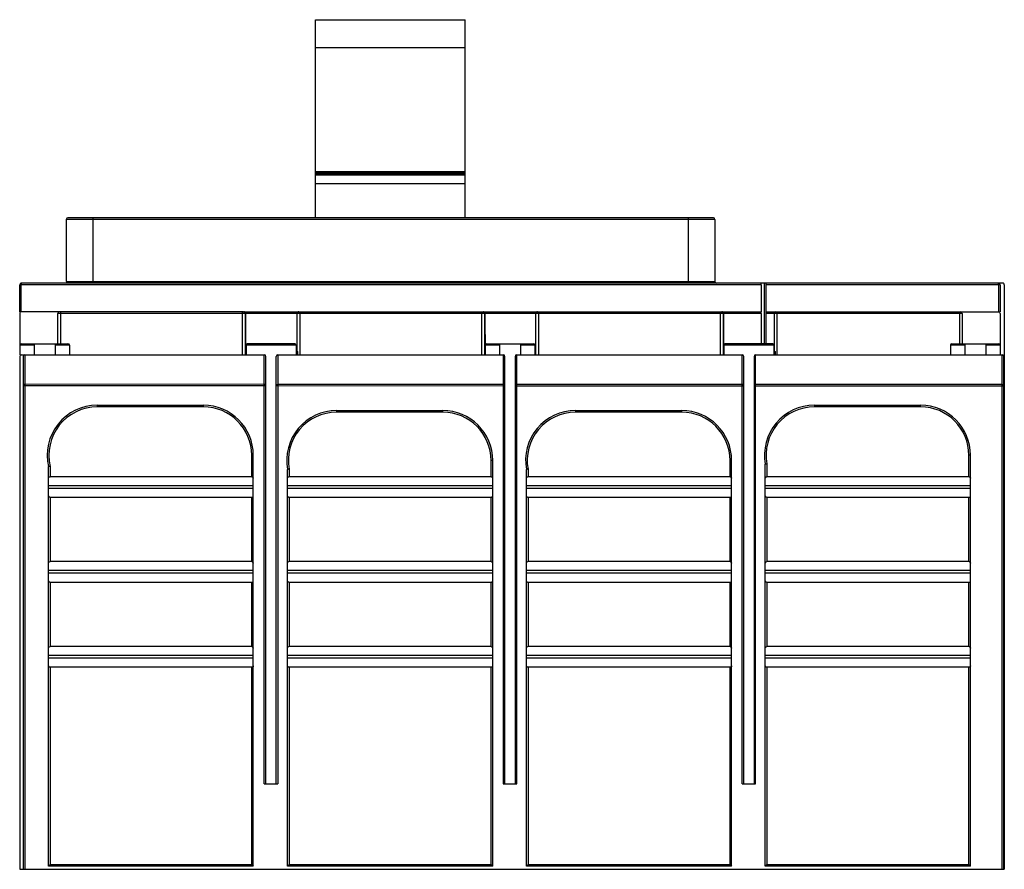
# Model space of a CAD drawing. Header units: millimetres. Extents: x 28 to 213, y 87 to 247.
import ezdxf

# ---------------------------------------------------------------- set-up
doc = ezdxf.new("R2010")
doc.units = ezdxf.units.MM
doc.header["$LTSCALE"] = 21.612846
doc.layers.get('0').update_dxf_attribs({"linetype": 'CONTINUOUS'})

msp = doc.modelspace()

# ---------------------------------------------------------------- linework, layer by layer
at = {"color": 7, "linetype": 'Continuous'}
for p, q in [((83.43, 209.28), (83.43, 246.61)), ((83.43, 246.61), (111.63, 246.61)), ((111.63, 209.28), (111.63, 246.61)), ((111.63, 241.33), (83.43, 241.33)), ((111.63, 217.98), (83.43, 217.98)), ((111.63, 217.85), (83.43, 217.85)), ((111.63, 217.67), (83.43, 217.67)), ((111.63, 217.54), (83.43, 217.54)), ((83.43, 217.4), (111.63, 217.4)), ((83.43, 215.76), (111.63, 215.76)), ((36.5, 208.98), (36.5, 197.28)), ((158.68, 208.98), (36.5, 208.98)), ((158.38, 209.28), (36.8, 209.28)), ((41.49, 209.28), (41.49, 196.98)), ((153.68, 197.28), (153.68, 209.28)), ((158.68, 208.98), (158.68, 197.28)), ((27.74, 191.58), (27.74, 196.68)), ((167.39, 196.68), (27.74, 196.68)), ((212.9, 196.98), (28.04, 196.98)), ((28.04, 191.58), (28.04, 196.68)), ((36.5, 197.28), (158.68, 197.28)), ((167.39, 196.68), (167.39, 191.58)), ((168.05, 185.58), (168.05, 196.98)), ((212.44, 196.68), (168.27, 196.68)), ((168.27, 196.68), (168.27, 191.58)), ((212.14, 191.58), (212.14, 196.68)), ((212.44, 196.68), (212.44, 191.58)), ((213.2, 196.68), (213.2, 86.58)), ((27.74, 191.28), (27.73, 183.48)), ((69.91, 191.58), (28.04, 191.58)), ((34.94, 185.58), (34.94, 191.28)), ((70.21, 191.28), (34.94, 191.28)), ((35.44, 191.58), (35.44, 185.58)), ((69.71, 183.48), (69.71, 191.58)), ((69.99, 191.58), (115, 191.58)), ((70.21, 191.28), (70.21, 183.48)), ((70.29, 191.28), (70.29, 183.48)), ((115.3, 191.28), (70.29, 191.28)), ((80.03, 184.08), (80.03, 191.28)), ((80.53, 191.58), (80.53, 183.48)), ((114.8, 183.48), (114.8, 191.58)), ((115.08, 191.58), (159.91, 191.58)), ((115.3, 191.28), (115.3, 183.48)), ((115.37, 191.28), (115.38, 183.48)), ((160.21, 191.28), (115.37, 191.28)), ((124.94, 183.48), (124.94, 191.28)), ((125.44, 191.58), (125.44, 183.48)), ((159.71, 183.48), (159.71, 191.58)), ((159.99, 191.58), (167.4, 191.58)), ((160.21, 191.28), (160.21, 183.48)), ((167.4, 191.28), (160.29, 191.28)), ((160.29, 191.28), (160.29, 183.48)), ((167.4, 191.28), (167.4, 185.58)), ((168.28, 191.58), (212.14, 191.58)), ((205.29, 191.28), (168.28, 191.28)), ((168.28, 191.28), (168.28, 185.58)), ((169.88, 184.08), (169.88, 191.28)), ((170.38, 191.58), (170.38, 183.48)), ((204.79, 185.58), (204.79, 191.58)), ((205.29, 191.28), (205.29, 185.58)), ((212.44, 191.28), (212.43, 183.48)), ((28.03, 185.58), (36.83, 185.58)), ((30.43, 185.58), (30.43, 183.48)), ((34.43, 185.58), (34.43, 183.48)), ((79.48, 185.58), (70.68, 185.58)), ((115.68, 185.58), (124.48, 185.58)), ((118.08, 185.58), (118.08, 183.48)), ((122.08, 185.58), (122.08, 183.48)), ((169.48, 185.58), (160.68, 185.58)), ((203.33, 185.58), (212.13, 185.58)), ((205.73, 185.58), (205.73, 183.48)), ((209.73, 185.58), (209.73, 183.48)), ((30.43, 185.28), (27.73, 185.28)), ((37.13, 185.28), (34.43, 185.28)), ((37.13, 185.28), (37.13, 183.48)), ((70.38, 185.28), (70.38, 183.48)), ((79.78, 185.28), (70.38, 185.28)), ((79.78, 185.28), (79.78, 183.48)), ((79.78, 184.08), (80.11, 184.08)), ((80.11, 183.48), (80.11, 184.08)), ((118.08, 185.28), (115.38, 185.28)), ((124.78, 185.28), (122.08, 185.28)), ((124.78, 185.28), (124.78, 183.48)), ((169.78, 185.28), (160.38, 185.28)), ((160.38, 185.28), (160.38, 183.48)), ((169.78, 185.28), (169.78, 183.48)), ((169.88, 184.08), (170.11, 184.08)), ((170.11, 183.48), (170.11, 184.08)), ((205.73, 185.28), (203.03, 185.28)), ((203.03, 185.28), (203.03, 183.48)), ((212.43, 185.28), (209.73, 185.28)), ((27.73, 183.18), (27.73, 86.58)), ((28.03, 183.48), (73.81, 183.48)), ((28.39, 183.18), (28.39, 86.58)), ((28.69, 183.48), (28.69, 86.58)), ((73.81, 102.68), (73.81, 183.48)), ((74.11, 102.68), (74.11, 183.18)), ((76.06, 102.68), (76.06, 183.18)), ((76.36, 183.48), (76.36, 102.68)), ((76.36, 183.48), (118.81, 183.48)), ((118.81, 183.48), (118.81, 102.68)), ((119.11, 102.68), (119.11, 183.18)), ((121.06, 183.18), (121.06, 102.68)), ((121.36, 102.68), (121.36, 183.48)), ((121.36, 183.48), (163.81, 183.48)), ((163.81, 102.68), (163.81, 183.48)), ((164.11, 102.68), (164.11, 183.18)), ((166.06, 183.18), (166.06, 102.68)), ((166.36, 183.48), (212.79, 183.48)), ((166.36, 102.68), (166.36, 183.48)), ((212.79, 86.58), (212.79, 183.48)), ((213.09, 86.58), (213.09, 183.18)), ((74.11, 177.63), (28.39, 177.64)), ((73.81, 177.92), (28.69, 177.94)), ((119.11, 177.61), (76.06, 177.63)), ((118.81, 177.91), (76.36, 177.92)), ((164.11, 177.6), (121.06, 177.61)), ((163.81, 177.89), (121.36, 177.91)), ((213.09, 177.58), (166.06, 177.6)), ((212.79, 177.88), (166.36, 177.89)), ((42.33, 173.98), (42.33, 173.68)), ((42.33, 173.98), (62.33, 173.98)), ((62.33, 173.68), (42.33, 173.68)), ((62.33, 173.68), (62.33, 173.98)), ((87.43, 172.98), (87.43, 172.68)), ((87.43, 172.98), (107.43, 172.98)), ((107.43, 172.68), (87.43, 172.68)), ((107.43, 172.68), (107.43, 172.98)), ((132.43, 172.98), (152.43, 172.98)), ((132.43, 172.98), (132.43, 172.68)), ((152.43, 172.68), (132.43, 172.68)), ((152.43, 172.68), (152.43, 172.98)), ((177.43, 173.98), (197.43, 173.98)), ((177.43, 173.98), (177.43, 173.68)), ((197.43, 173.68), (177.43, 173.68)), ((197.43, 173.68), (197.43, 173.98)), ((71.43, 160.53), (71.43, 164.58)), ((71.73, 164.58), (71.43, 164.58)), ((71.73, 87.18), (71.73, 164.58)), ((116.53, 160.53), (116.53, 163.58)), ((116.83, 163.58), (116.53, 163.58)), ((116.83, 87.18), (116.83, 163.58)), ((161.83, 163.58), (161.53, 163.58)), ((161.53, 160.53), (161.53, 163.58)), ((161.83, 87.18), (161.83, 163.58)), ((206.83, 164.58), (206.53, 164.58)), ((206.53, 160.53), (206.53, 164.58)), ((206.83, 87.18), (206.83, 164.58)), ((33.48, 162.46), (33.18, 162.42)), ((33.18, 87.18), (33.18, 162.42)), ((33.48, 162.46), (33.48, 160.53)), ((78.18, 87.18), (78.18, 161.91)), ((78.48, 161.93), (78.48, 160.53)), ((123.18, 87.18), (123.18, 161.91)), ((123.48, 161.93), (123.48, 160.53)), ((168.18, 87.18), (168.18, 162.91)), ((168.48, 162.93), (168.48, 160.53)), ((71.43, 160.53), (33.48, 160.53)), ((116.53, 160.53), (78.48, 160.53)), ((161.53, 160.53), (123.48, 160.53)), ((206.53, 160.53), (168.48, 160.53)), ((71.73, 158.83), (33.18, 158.83)), ((71.73, 158.33), (33.18, 158.33)), ((116.83, 158.83), (78.18, 158.83)), ((116.83, 158.33), (78.18, 158.33)), ((161.83, 158.83), (123.18, 158.83)), ((161.83, 158.33), (123.18, 158.33)), ((206.83, 158.83), (168.18, 158.83)), ((206.83, 158.33), (168.18, 158.33)), ((71.47, 156.63), (33.45, 156.63)), ((33.48, 156.63), (33.48, 144.53)), ((71.43, 144.53), (71.43, 156.63)), ((116.57, 156.63), (78.45, 156.63)), ((78.48, 156.63), (78.48, 144.53)), ((116.53, 144.53), (116.53, 156.63)), ((161.57, 156.63), (123.45, 156.63)), ((123.48, 156.63), (123.48, 144.53)), ((161.53, 144.53), (161.53, 156.63)), ((206.57, 156.63), (168.45, 156.63)), ((168.48, 156.63), (168.48, 144.53)), ((206.53, 144.53), (206.53, 156.63)), ((71.73, 142.83), (33.18, 142.83)), ((71.43, 144.53), (33.48, 144.53)), ((116.83, 142.83), (78.18, 142.83)), ((116.53, 144.53), (78.48, 144.53)), ((161.83, 142.83), (123.18, 142.83)), ((161.53, 144.53), (123.48, 144.53)), ((206.83, 142.83), (168.18, 142.83)), ((206.53, 144.53), (168.48, 144.53)), ((71.73, 142.33), (33.18, 142.33)), ((116.83, 142.33), (78.18, 142.33)), ((161.83, 142.33), (123.18, 142.33)), ((206.83, 142.33), (168.18, 142.33)), ((71.47, 140.63), (33.45, 140.63)), ((33.48, 140.63), (33.48, 128.53)), ((71.43, 128.53), (71.43, 140.63)), ((116.57, 140.63), (78.45, 140.63)), ((78.48, 140.63), (78.48, 128.53)), ((116.53, 128.53), (116.53, 140.63)), ((161.57, 140.63), (123.45, 140.63)), ((123.48, 140.63), (123.48, 128.53)), ((161.53, 128.53), (161.53, 140.63)), ((206.57, 140.63), (168.45, 140.63)), ((168.48, 140.63), (168.48, 128.53)), ((206.53, 128.53), (206.53, 140.63)), ((71.43, 128.53), (33.48, 128.53)), ((116.53, 128.53), (78.48, 128.53)), ((161.53, 128.53), (123.48, 128.53)), ((206.53, 128.53), (168.48, 128.53)), ((71.73, 126.83), (33.18, 126.83)), ((71.73, 126.33), (33.18, 126.33)), ((116.83, 126.83), (78.18, 126.83)), ((116.83, 126.33), (78.18, 126.33)), ((161.83, 126.83), (123.18, 126.83)), ((161.83, 126.33), (123.18, 126.33)), ((206.83, 126.83), (168.18, 126.83)), ((206.83, 126.33), (168.18, 126.33)), ((71.47, 124.63), (33.45, 124.63)), ((33.48, 124.63), (33.48, 87.48)), ((71.43, 87.48), (71.43, 124.63)), ((116.57, 124.63), (78.45, 124.63)), ((78.48, 124.63), (78.48, 87.48)), ((116.53, 87.48), (116.53, 124.63)), ((161.57, 124.63), (123.45, 124.63)), ((123.48, 124.63), (123.48, 87.48)), ((161.53, 87.48), (161.53, 124.63)), ((206.57, 124.63), (168.45, 124.63)), ((168.48, 124.63), (168.48, 87.48)), ((206.53, 87.48), (206.53, 124.63)), ((73.81, 102.68), (76.36, 102.68)), ((118.81, 102.68), (121.36, 102.68)), ((163.81, 102.68), (166.36, 102.68)), ((33.48, 87.48), (33.18, 87.18)), ((71.73, 87.18), (33.18, 87.18)), ((33.48, 87.48), (71.43, 87.48)), ((71.43, 87.48), (71.73, 87.18)), ((78.48, 87.48), (78.18, 87.18)), ((116.83, 87.18), (78.18, 87.18)), ((78.48, 87.48), (116.53, 87.48)), ((116.53, 87.48), (116.83, 87.18)), ((123.48, 87.48), (123.18, 87.18)), ((161.83, 87.18), (123.18, 87.18)), ((123.48, 87.48), (161.53, 87.48)), ((161.53, 87.48), (161.83, 87.18)), ((168.48, 87.48), (168.18, 87.18)), ((206.83, 87.18), (168.18, 87.18)), ((168.48, 87.48), (206.53, 87.48)), ((206.53, 87.48), (206.83, 87.18)), ((27.73, 86.58), (213.2, 86.58))]:
    msp.add_line(p, q, dxfattribs=at)
for centre, radius, start, end in [((36.8, 208.98), 0.3, 90, 180), ((158.39, 208.98), 0.3, 0, 90), ((28.03, 196.68), 0.3, 90, 180), ((158.98, 197.28), 0.3, 180, 270), ((212.14, 196.68), 0.3, 0, 90), ((86.5, 196.69), 125.63, 359.9948, 0.1133), ((212.9, 196.68), 0.3, 359.9872, 90.0127), ((28.04, 191.28), 0.3, 89.9767, 180), ((35.24, 191.28), 0.3, 89.9803, 180.0197), ((80.33, 191.28), 0.3, 89.9803, 180.0197), ((125.24, 191.28), 0.3, 89.9803, 180.0197), ((170.18, 191.28), 0.3, 90, 180), ((204.99, 191.28), 0.3, 0, 90), ((212.14, 191.28), 0.3, 0, 89.9753), ((28.03, 185.28), 0.3, 90, 180), ((36.83, 185.28), 0.3, 0, 90), ((70.68, 185.28), 0.3, 89.9823, 180.0178), ((79.48, 185.28), 0.3, 359.9822, 90.0177), ((115.68, 185.28), 0.3, 90, 180), ((124.48, 185.28), 0.3, 0, 90), ((160.68, 185.28), 0.3, 89.9823, 180.0178), ((169.48, 185.28), 0.3, 359.9822, 90.0177), ((203.33, 185.28), 0.3, 90, 180), ((212.13, 185.28), 0.3, 0, 90), ((28.03, 183.18), 0.3, 90, 180), ((28.69, 183.18), 0.3, 90, 180), ((73.81, 183.18), 0.3, 0.0074, 90.0017), ((76.36, 183.18), 0.3, 89.9983, 179.9927), ((118.81, 183.18), 0.3, 360, 90), ((121.36, 183.18), 0.3, 90, 180), ((163.81, 183.18), 0.3, 360, 90), ((166.36, 183.18), 0.3, 90, 180), ((212.79, 183.18), 0.3, 0, 90), ((42.33, 164.58), 9.4, 90, 193.2437), ((42.33, 164.58), 9.1, 90, 193.4613), ((62.33, 164.58), 9.4, 0, 90), ((62.33, 164.58), 9.1, 0, 90), ((87.43, 163.58), 9.4, 90, 190.2133), ((87.43, 163.58), 9.1, 90, 190.4174), ((107.43, 163.58), 9.4, 0, 90), ((107.43, 163.58), 9.1, 0, 90), ((132.43, 163.58), 9.4, 90, 190.2133), ((132.43, 163.58), 9.1, 90, 190.4174), ((152.43, 163.58), 9.4, 0, 90), ((152.43, 163.58), 9.1, 0, 90), ((177.43, 164.58), 9.4, 90, 190.2133), ((177.43, 164.58), 9.1, 90, 190.4174), ((197.43, 164.58), 9.4, 0, 90), ((197.43, 164.58), 9.1, 0, 90)]:
    msp.add_arc(centre, radius, start, end, dxfattribs=at)
for points, knots in [([(28.04, 196.98), (28.04, 196.98), (28.03, 196.97), (28.04, 196.95), (28.03, 196.92), (28.04, 196.87), (28.04, 196.79), (28.04, 196.72), (28.04, 196.68)], [0, 0, 0, 0, 0.019426, 0.076296, 0.168494, 0.292806, 0.617818, 1, 1, 1, 1]), ([(167.39, 196.68), (167.39, 196.72), (167.39, 196.79), (167.39, 196.87), (167.39, 196.92), (167.39, 196.95), (167.39, 196.97), (167.39, 196.98), (167.39, 196.98)], [0, 0, 0, 0, 0.382188, 0.707167, 0.831445, 0.923643, 0.98055, 1, 1, 1, 1]), ([(168.27, 196.98), (168.27, 196.98), (168.27, 196.97), (168.27, 196.95), (168.27, 196.92), (168.27, 196.87), (168.27, 196.79), (168.27, 196.72), (168.27, 196.68)], [0, 0, 0, 0, 0.019449, 0.076355, 0.168552, 0.292829, 0.61781, 1, 1, 1, 1]), ([(212.14, 196.94), (212.14, 196.95), (212.13, 196.96), (212.14, 196.98), (212.14, 196.98)], [0, 0, 0, 0, 0.743784, 1, 1, 1, 1]), ([(69.91, 191.58), (69.96, 191.58), (70.07, 191.55), (70.14, 191.48), (70.17, 191.43)], [0, 0, 0, 0, 0.499868, 1, 1, 1, 1]), ([(70.29, 191.28), (70.29, 191.36), (70.21, 191.52), (70.06, 191.58), (69.99, 191.58)], [0, 0, 0, 0, 0.553766, 1, 1, 1, 1]), ([(80.02, 191.28), (80.02, 191.36), (80.09, 191.52), (80.25, 191.58), (80.32, 191.58)], [0, 0, 0, 0, 0.552666, 1, 1, 1, 1]), ([(115, 191.58), (115.05, 191.58), (115.16, 191.55), (115.23, 191.48), (115.26, 191.43)], [0, 0, 0, 0, 0.499868, 1, 1, 1, 1]), ([(115.37, 191.28), (115.37, 191.36), (115.3, 191.52), (115.15, 191.58), (115.08, 191.58)], [0, 0, 0, 0, 0.553766, 1, 1, 1, 1]), ([(124.93, 191.28), (124.93, 191.36), (125.01, 191.52), (125.16, 191.58), (125.23, 191.58)], [0, 0, 0, 0, 0.552666, 1, 1, 1, 1]), ([(159.91, 191.58), (159.96, 191.58), (160.07, 191.55), (160.14, 191.48), (160.17, 191.43)], [0, 0, 0, 0, 0.499868, 1, 1, 1, 1]), ([(160.29, 191.28), (160.29, 191.36), (160.22, 191.52), (160.06, 191.58), (159.99, 191.58)], [0, 0, 0, 0, 0.553766, 1, 1, 1, 1]), ([(167.4, 191.28), (167.4, 191.32), (167.4, 191.39), (167.4, 191.47), (167.4, 191.52), (167.4, 191.55), (167.4, 191.57), (167.4, 191.58), (167.4, 191.58)], [0, 0, 0, 0, 0.382025, 0.706743, 0.831012, 0.923283, 0.980417, 1, 1, 1, 1]), ([(168.28, 191.58), (168.28, 191.58), (168.28, 191.57), (168.28, 191.55), (168.28, 191.52), (168.28, 191.47), (168.28, 191.39), (168.28, 191.32), (168.28, 191.28)], [0, 0, 0, 0, 0.019405, 0.076201, 0.168242, 0.292303, 0.617515, 1, 1, 1, 1]), ([(28.69, 177.94), (28.61, 177.94), (28.46, 177.87), (28.39, 177.72), (28.39, 177.64)], [0, 0, 0, 0, 0.50312, 1, 1, 1, 1]), ([(74.11, 177.63), (74.11, 177.7), (74.04, 177.86), (73.89, 177.92), (73.81, 177.92)], [0, 0, 0, 0, 0.496637, 1, 1, 1, 1]), ([(76.06, 177.63), (76.06, 177.7), (76.1, 177.81), (76.22, 177.9), (76.3, 177.91), (76.33, 177.92)], [0, 0, 0, 0, 0.493226, 0.746577, 1, 1, 1, 1]), ([(119.11, 177.61), (119.11, 177.69), (119.04, 177.84), (118.89, 177.91), (118.81, 177.91)], [0, 0, 0, 0, 0.496381, 1, 1, 1, 1]), ([(121.36, 177.91), (121.28, 177.91), (121.12, 177.84), (121.06, 177.69), (121.06, 177.61)], [0, 0, 0, 0, 0.503138, 1, 1, 1, 1]), ([(164.11, 177.6), (164.11, 177.67), (164.04, 177.83), (163.89, 177.89), (163.81, 177.89)], [0, 0, 0, 0, 0.496366, 1, 1, 1, 1]), ([(166.36, 177.89), (166.28, 177.89), (166.12, 177.83), (166.06, 177.67), (166.06, 177.6)], [0, 0, 0, 0, 0.503147, 1, 1, 1, 1]), ([(213.09, 177.58), (213.09, 177.66), (213.03, 177.81), (212.87, 177.88), (212.79, 177.88)], [0, 0, 0, 0, 0.49635, 1, 1, 1, 1]), ([(78.48, 161.93), (78.41, 161.93), (78.31, 161.91), (78.21, 161.91), (78.18, 161.91)], [0, 0, 0, 0, 0.707179, 1, 1, 1, 1]), ([(123.48, 161.93), (123.41, 161.93), (123.31, 161.91), (123.21, 161.91), (123.18, 161.91)], [0, 0, 0, 0, 0.707179, 1, 1, 1, 1]), ([(168.48, 162.93), (168.41, 162.93), (168.31, 162.91), (168.21, 162.91), (168.18, 162.91)], [0, 0, 0, 0, 0.707179, 1, 1, 1, 1]), ([(33.18, 160.23), (33.18, 160.29), (33.2, 160.45), (33.36, 160.53), (33.45, 160.53)], [0, 0, 0, 0, 0.447393, 1, 1, 1, 1]), ([(71.47, 160.53), (71.49, 160.53), (71.53, 160.51), (71.6, 160.48), (71.7, 160.4), (71.73, 160.29), (71.73, 160.23)], [0, 0, 0, 0, 0.150499, 0.294222, 0.551892, 1, 1, 1, 1]), ([(78.18, 160.23), (78.18, 160.29), (78.2, 160.45), (78.36, 160.53), (78.45, 160.53)], [0, 0, 0, 0, 0.447393, 1, 1, 1, 1]), ([(116.57, 160.53), (116.59, 160.53), (116.63, 160.51), (116.7, 160.48), (116.8, 160.4), (116.83, 160.29), (116.83, 160.23)], [0, 0, 0, 0, 0.150499, 0.294222, 0.551892, 1, 1, 1, 1]), ([(123.18, 160.23), (123.18, 160.29), (123.2, 160.45), (123.36, 160.53), (123.45, 160.53)], [0, 0, 0, 0, 0.447393, 1, 1, 1, 1]), ([(161.57, 160.53), (161.59, 160.53), (161.63, 160.51), (161.7, 160.48), (161.8, 160.4), (161.83, 160.29), (161.83, 160.23)], [0, 0, 0, 0, 0.150499, 0.294222, 0.551892, 1, 1, 1, 1]), ([(168.18, 160.23), (168.18, 160.29), (168.2, 160.45), (168.36, 160.53), (168.45, 160.53)], [0, 0, 0, 0, 0.447393, 1, 1, 1, 1]), ([(206.57, 160.53), (206.59, 160.53), (206.63, 160.51), (206.7, 160.48), (206.8, 160.4), (206.83, 160.29), (206.83, 160.23)], [0, 0, 0, 0, 0.150499, 0.294222, 0.551892, 1, 1, 1, 1]), ([(33.45, 156.63), (33.42, 156.63), (33.38, 156.64), (33.31, 156.68), (33.22, 156.76), (33.18, 156.86), (33.18, 156.93)], [0, 0, 0, 0, 0.150499, 0.294222, 0.551892, 1, 1, 1, 1]), ([(71.47, 156.63), (71.51, 156.63), (71.59, 156.67), (71.7, 156.76), (71.73, 156.86), (71.73, 156.93)], [0, 0, 0, 0, 0.293237, 0.550816, 1, 1, 1, 1]), ([(78.45, 156.63), (78.42, 156.63), (78.38, 156.64), (78.31, 156.68), (78.22, 156.76), (78.18, 156.86), (78.18, 156.93)], [0, 0, 0, 0, 0.150499, 0.294222, 0.551892, 1, 1, 1, 1]), ([(116.57, 156.63), (116.61, 156.63), (116.69, 156.67), (116.8, 156.76), (116.83, 156.86), (116.83, 156.93)], [0, 0, 0, 0, 0.293237, 0.550816, 1, 1, 1, 1]), ([(123.45, 156.63), (123.42, 156.63), (123.38, 156.64), (123.31, 156.68), (123.22, 156.76), (123.18, 156.86), (123.18, 156.93)], [0, 0, 0, 0, 0.150499, 0.294222, 0.551892, 1, 1, 1, 1]), ([(161.57, 156.63), (161.61, 156.63), (161.69, 156.67), (161.8, 156.76), (161.83, 156.86), (161.83, 156.93)], [0, 0, 0, 0, 0.293237, 0.550816, 1, 1, 1, 1]), ([(168.45, 156.63), (168.42, 156.63), (168.38, 156.64), (168.31, 156.68), (168.22, 156.76), (168.18, 156.86), (168.18, 156.93)], [0, 0, 0, 0, 0.150499, 0.294222, 0.551892, 1, 1, 1, 1]), ([(206.57, 156.63), (206.61, 156.63), (206.69, 156.67), (206.8, 156.76), (206.83, 156.86), (206.83, 156.93)], [0, 0, 0, 0, 0.293237, 0.550816, 1, 1, 1, 1]), ([(33.18, 144.23), (33.18, 144.29), (33.2, 144.45), (33.36, 144.53), (33.45, 144.53)], [0, 0, 0, 0, 0.447393, 1, 1, 1, 1]), ([(71.47, 144.53), (71.49, 144.53), (71.53, 144.51), (71.6, 144.48), (71.7, 144.4), (71.73, 144.29), (71.73, 144.23)], [0, 0, 0, 0, 0.150499, 0.294222, 0.551892, 1, 1, 1, 1]), ([(78.18, 144.23), (78.18, 144.29), (78.2, 144.45), (78.36, 144.53), (78.45, 144.53)], [0, 0, 0, 0, 0.447393, 1, 1, 1, 1]), ([(116.57, 144.53), (116.59, 144.53), (116.63, 144.51), (116.7, 144.48), (116.8, 144.4), (116.83, 144.29), (116.83, 144.23)], [0, 0, 0, 0, 0.150499, 0.294222, 0.551892, 1, 1, 1, 1]), ([(123.18, 144.23), (123.18, 144.29), (123.2, 144.45), (123.36, 144.53), (123.45, 144.53)], [0, 0, 0, 0, 0.447393, 1, 1, 1, 1]), ([(161.57, 144.53), (161.59, 144.53), (161.63, 144.51), (161.7, 144.48), (161.8, 144.4), (161.83, 144.29), (161.83, 144.23)], [0, 0, 0, 0, 0.150499, 0.294222, 0.551892, 1, 1, 1, 1]), ([(168.18, 144.23), (168.18, 144.29), (168.2, 144.45), (168.36, 144.53), (168.45, 144.53)], [0, 0, 0, 0, 0.447393, 1, 1, 1, 1]), ([(206.57, 144.53), (206.59, 144.53), (206.63, 144.51), (206.7, 144.48), (206.8, 144.4), (206.83, 144.29), (206.83, 144.23)], [0, 0, 0, 0, 0.150499, 0.294222, 0.551892, 1, 1, 1, 1]), ([(33.45, 140.63), (33.42, 140.63), (33.38, 140.64), (33.31, 140.68), (33.22, 140.76), (33.18, 140.86), (33.18, 140.93)], [0, 0, 0, 0, 0.150499, 0.294222, 0.551892, 1, 1, 1, 1]), ([(71.47, 140.63), (71.51, 140.63), (71.59, 140.67), (71.7, 140.76), (71.73, 140.86), (71.73, 140.93)], [0, 0, 0, 0, 0.293237, 0.550816, 1, 1, 1, 1]), ([(78.45, 140.63), (78.42, 140.63), (78.38, 140.64), (78.31, 140.68), (78.22, 140.76), (78.18, 140.86), (78.18, 140.93)], [0, 0, 0, 0, 0.150499, 0.294222, 0.551892, 1, 1, 1, 1]), ([(116.57, 140.63), (116.61, 140.63), (116.69, 140.67), (116.8, 140.76), (116.83, 140.86), (116.83, 140.93)], [0, 0, 0, 0, 0.293237, 0.550816, 1, 1, 1, 1]), ([(123.45, 140.63), (123.42, 140.63), (123.38, 140.64), (123.31, 140.68), (123.22, 140.76), (123.18, 140.86), (123.18, 140.93)], [0, 0, 0, 0, 0.150499, 0.294222, 0.551892, 1, 1, 1, 1]), ([(161.57, 140.63), (161.61, 140.63), (161.69, 140.67), (161.8, 140.76), (161.83, 140.86), (161.83, 140.93)], [0, 0, 0, 0, 0.293237, 0.550816, 1, 1, 1, 1]), ([(168.45, 140.63), (168.42, 140.63), (168.38, 140.64), (168.31, 140.68), (168.22, 140.76), (168.18, 140.86), (168.18, 140.93)], [0, 0, 0, 0, 0.150499, 0.294222, 0.551892, 1, 1, 1, 1]), ([(206.57, 140.63), (206.61, 140.63), (206.69, 140.67), (206.8, 140.76), (206.83, 140.86), (206.83, 140.93)], [0, 0, 0, 0, 0.293237, 0.550816, 1, 1, 1, 1]), ([(33.18, 128.23), (33.18, 128.29), (33.2, 128.45), (33.36, 128.53), (33.45, 128.53)], [0, 0, 0, 0, 0.447393, 1, 1, 1, 1]), ([(71.47, 128.53), (71.49, 128.53), (71.53, 128.51), (71.6, 128.48), (71.7, 128.4), (71.73, 128.29), (71.73, 128.23)], [0, 0, 0, 0, 0.150499, 0.294222, 0.551892, 1, 1, 1, 1]), ([(78.18, 128.23), (78.18, 128.29), (78.2, 128.45), (78.36, 128.53), (78.45, 128.53)], [0, 0, 0, 0, 0.447393, 1, 1, 1, 1]), ([(116.57, 128.53), (116.59, 128.53), (116.63, 128.51), (116.7, 128.48), (116.8, 128.4), (116.83, 128.29), (116.83, 128.23)], [0, 0, 0, 0, 0.150499, 0.294222, 0.551892, 1, 1, 1, 1]), ([(123.18, 128.23), (123.18, 128.29), (123.2, 128.45), (123.36, 128.53), (123.45, 128.53)], [0, 0, 0, 0, 0.447393, 1, 1, 1, 1]), ([(161.57, 128.53), (161.59, 128.53), (161.63, 128.51), (161.7, 128.48), (161.8, 128.4), (161.83, 128.29), (161.83, 128.23)], [0, 0, 0, 0, 0.150499, 0.294222, 0.551892, 1, 1, 1, 1]), ([(168.18, 128.23), (168.18, 128.29), (168.2, 128.45), (168.36, 128.53), (168.45, 128.53)], [0, 0, 0, 0, 0.447393, 1, 1, 1, 1]), ([(206.57, 128.53), (206.59, 128.53), (206.63, 128.51), (206.7, 128.48), (206.8, 128.4), (206.83, 128.29), (206.83, 128.23)], [0, 0, 0, 0, 0.150499, 0.294222, 0.551892, 1, 1, 1, 1]), ([(33.45, 124.63), (33.42, 124.63), (33.38, 124.64), (33.31, 124.68), (33.22, 124.76), (33.18, 124.86), (33.18, 124.93)], [0, 0, 0, 0, 0.150499, 0.294222, 0.551892, 1, 1, 1, 1]), ([(71.73, 124.93), (71.73, 124.86), (71.72, 124.7), (71.55, 124.63), (71.47, 124.63)], [0, 0, 0, 0, 0.447393, 1, 1, 1, 1]), ([(78.45, 124.63), (78.42, 124.63), (78.38, 124.64), (78.31, 124.68), (78.22, 124.76), (78.18, 124.86), (78.18, 124.93)], [0, 0, 0, 0, 0.150499, 0.294222, 0.551892, 1, 1, 1, 1]), ([(116.83, 124.93), (116.83, 124.86), (116.82, 124.7), (116.65, 124.63), (116.57, 124.63)], [0, 0, 0, 0, 0.447393, 1, 1, 1, 1]), ([(123.45, 124.63), (123.42, 124.63), (123.38, 124.64), (123.31, 124.68), (123.22, 124.76), (123.18, 124.86), (123.18, 124.93)], [0, 0, 0, 0, 0.150499, 0.294222, 0.551892, 1, 1, 1, 1]), ([(161.83, 124.93), (161.83, 124.86), (161.82, 124.7), (161.65, 124.63), (161.57, 124.63)], [0, 0, 0, 0, 0.447393, 1, 1, 1, 1]), ([(168.45, 124.63), (168.42, 124.63), (168.38, 124.64), (168.31, 124.68), (168.22, 124.76), (168.18, 124.86), (168.18, 124.93)], [0, 0, 0, 0, 0.150499, 0.294222, 0.551892, 1, 1, 1, 1]), ([(206.83, 124.93), (206.83, 124.86), (206.82, 124.7), (206.65, 124.63), (206.57, 124.63)], [0, 0, 0, 0, 0.447393, 1, 1, 1, 1])]:
    msp.add_open_spline(points, degree=3, knots=knots, dxfattribs=at)
for points in [[(34.98, 191.44), (34.95, 191.39), (34.93, 191.33), (34.93, 191.28)], [(70.17, 191.43), (70.2, 191.39), (70.21, 191.33), (70.21, 191.28)], [(115.26, 191.43), (115.29, 191.39), (115.3, 191.33), (115.3, 191.28)], [(160.17, 191.43), (160.2, 191.39), (160.21, 191.33), (160.21, 191.28)]]:
    msp.add_open_spline(points, degree=3, dxfattribs=at)

doc.saveas('drawing.dxf')
